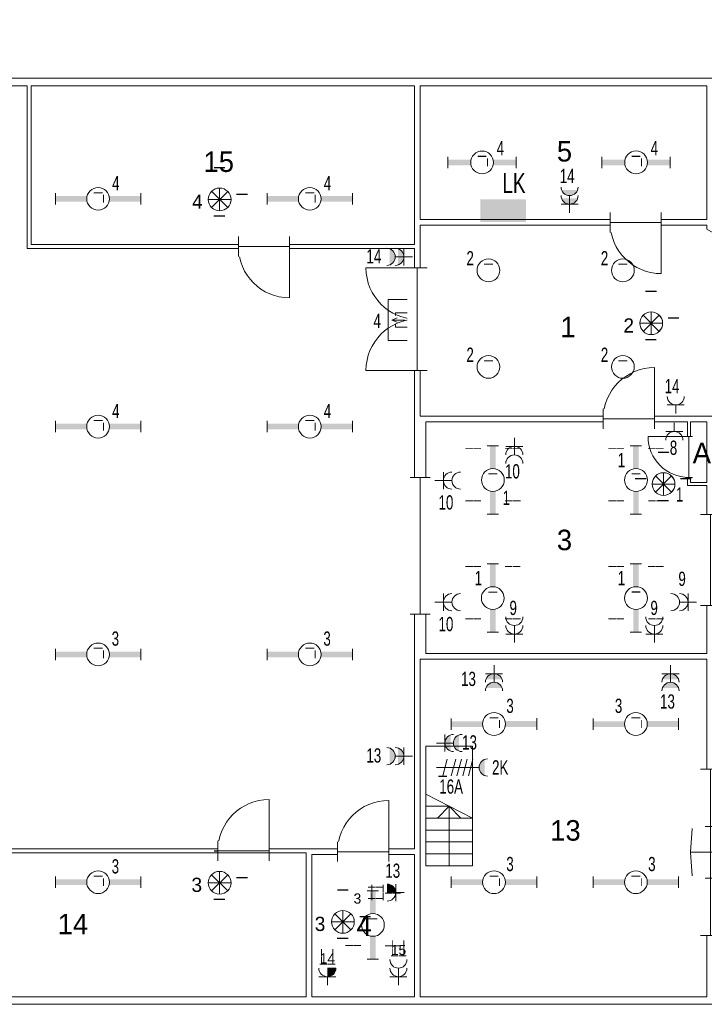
# Model space of a CAD drawing. Header units: millimetres. Extents: x 11401 to 146768, y -66248 to 31582.
# Tile 13 of 16: x 96264 to 108283, y -50335 to -33045. Entities that reach past the tile are written whole.
import ezdxf
from ezdxf.enums import TextEntityAlignment as Align

# ---------------------------------------------------------------- set-up
doc = ezdxf.new("R2010")
doc.units = ezdxf.units.MM
doc.layers.get('0').update_dxf_attribs({"color": 1})
for name, color, linetype, lineweight in [('lichtarm', 1, 'Continuous', 0), ('lichtnood', 1, 'Continuous', 0), ('schakelmat', 1, 'Continuous', 0), ('verdeelinr', 1, 'Continuous', 0), ('xref', 1, 'Continuous', 0)]:
    doc.layers.add(name, color=color, linetype=linetype, lineweight=lineweight)
doc.styles.add('Style-WORKING', font='WORKING.shx')

# ---------------------------------------------------------------- blocks, each defined once
blk = doc.blocks.new('EC0_1')
at = {"layer": 'lichtarm', "color": 2, "linetype": 'Continuous', "lineweight": 0}
blk.add_circle((0, 0), 2, dxfattribs=at)
at = {"layer": 'lichtarm', "color": 253, "linetype": 'Continuous', "lineweight": 0, "style": 'Style-WORKING'}
blk.add_attdef('EC0_1_524', text='', height=1.99, dxfattribs=at).set_placement((0, 0), align=Align.MIDDLE_CENTER)
blk = doc.blocks.new('EI4_1')
at = {"layer": 'schakelmat', "color": 2, "linetype": 'Continuous', "lineweight": 0}
for p, q in [((1.5, 0), (0, 0)), ((1.5, 1.5), (1.5, -1.5))]:
    blk.add_line(p, q, dxfattribs=at)
blk.add_arc((3, 0), 1.5, 90, 270, dxfattribs=at)
blk = doc.blocks.new('EI9')
at = {"layer": 'schakelmat', "linetype": 'Continuous', "lineweight": 0}
for points in [[(2.5, 1.41), (2.5, -1.41, -0.70922)], [(4, 1.41), (4, -1.41, -0.70922)]]:
    blk.add_hatch(color=2, dxfattribs=at).paths.add_polyline_path(points)
at = {"layer": 'schakelmat', "color": 2, "linetype": 'Continuous', "lineweight": 0}
for p, q in [((3, 0), (0, 0)), ((1.5, 1.5), (1.5, -1.5))]:
    blk.add_line(p, q, dxfattribs=at)
for centre in [(3, 0), (4.5, 0)]:
    blk.add_arc(centre, 1.5, 90, 270, dxfattribs=at)
blk = doc.blocks.new('EI5_1')
at = {"layer": 'schakelmat', "color": 2, "linetype": 'Continuous', "lineweight": 0}
for p, q in [((3, 0), (0, 0)), ((1.5, 1.5), (1.5, -1.5))]:
    blk.add_line(p, q, dxfattribs=at)
for centre in [(3, 0), (4.5, 0)]:
    blk.add_arc(centre, 1.5, 90, 270, dxfattribs=at)
blk = doc.blocks.new('EA2')
at = {"layer": 'lichtarm', "linetype": 'Continuous', "lineweight": 0}
for points in [[(-7.5, -0.5), (-7.5, 0.5), (-1.94, 0.5), (-1.94, 0.5, 0.127885), (-1.94, -0.5), (-1.94, -0.5)], [(7.5, 0.5), (7.5, -0.49), (1.94, -0.49), (1.94, -0.49, 0.126565), (1.94, 0.5), (1.94, 0.5)]]:
    blk.add_hatch(color=2, dxfattribs=at).paths.add_polyline_path(points)
at = {"layer": 'lichtarm', "color": 2, "linetype": 'Continuous', "lineweight": 0, "flags": 128}
for points in [[(-7.5, 1), (-7.5, -1)], [(7.5, 1), (7.5, -0.99)]]:
    blk.add_lwpolyline(points, close=True, dxfattribs=at)
at = {"layer": 'lichtarm', "color": 2, "linetype": 'Continuous', "lineweight": 0}
blk.add_circle((0, 0), 2, dxfattribs=at)
blk.add_circle((0, 0), 2, dxfattribs=at)
at = {"layer": 'lichtarm', "color": 254, "linetype": 'Continuous', "lineweight": 0, "style": 'Style-WORKING'}
blk.add_attdef('EA2_683', text='', height=1.8, rotation=270, dxfattribs=at).set_placement((0, 0), align=Align.MIDDLE_CENTER)
blk.add_attdef('EA2_666', text='', height=1.99, dxfattribs=at).set_placement((0, 0), align=Align.MIDDLE_CENTER)
blk = doc.blocks.new('EE7')
at = {"layer": 'lichtnood', "color": 2, "linetype": 'Continuous', "lineweight": 0}
for p, q in [((0, 3.52), (-0.4, 2.58)), ((0, 1.21), (0, 3.52)), ((0, 3.52), (0.4, 2.58))]:
    blk.add_line(p, q, dxfattribs=at)
at = {"layer": 'lichtnood', "color": 2, "linetype": 'Continuous', "lineweight": 0, "flags": 128}
blk.add_lwpolyline([(-3.58, 4.14), (3.58, 4.14), (3.58, 0), (-3.58, 0)], close=True, dxfattribs=at)
blk.add_lwpolyline([(-0.78, 2.83), (-1.25, 2.83), (-1.25, 0.33), (1.25, 0.33), (1.25, 2.83), (0.77, 2.83)], dxfattribs=at)
blk = doc.blocks.new('EK5')
at = {"layer": 'schakelmat', "linetype": 'Continuous', "lineweight": 0}
h = blk.add_hatch(color=7, dxfattribs=at)
edge = h.paths.add_edge_path()
edge.add_arc((3.52, 1.93), 0.5, 360, 720)
blk.add_hatch(color=2, dxfattribs=at).paths.add_polyline_path([(8.5, 1.41), (8.5, -1.41, -0.70922)])
at = {"layer": 'schakelmat', "color": 2, "linetype": 'Continuous', "lineweight": 0}
blk.add_line((7.5, 0), (0, 0), dxfattribs=at)
at = {"layer": 'schakelmat', "color": 7, "linetype": 'Continuous', "lineweight": 0}
for p, q in [((1.89, 1.45), (1.12, -1.45)), ((3.39, 1.45), (2.62, -1.45)), ((4.39, 1.45), (3.62, -1.45)), ((5.39, 1.45), (4.62, -1.45)), ((6.39, 1.45), (5.62, -1.45))]:
    blk.add_line(p, q, dxfattribs=at)
at = {"layer": 'schakelmat', "color": 2, "linetype": 'Continuous', "lineweight": 0}
blk.add_arc((9, 0), 1.5, 90, 270, dxfattribs=at)
at = {"layer": 'schakelmat', "color": 7, "linetype": 'Continuous', "lineweight": 0}
blk.add_solid([(0.37, -1.65), (1.87, -1.65), (0.37, -1.45), (1.87, -1.45)], dxfattribs=at)
blk = doc.blocks.new('EE0')
at = {"layer": 'lichtnood', "color": 2, "linetype": 'Continuous', "lineweight": 0}
for p, q in [((0, -2), (0, 2)), ((-1.42, -1.42), (1.42, 1.42)), ((1.43, -1.43), (-1.42, 1.42)), ((-1.99, 0), (2.01, 0))]:
    blk.add_line(p, q, dxfattribs=at)
blk.add_circle((0, 0), 2, dxfattribs=at)
blk.add_arc((0.03, 0), 2.03, 135.5648, 224.4352, dxfattribs=at)
at = {"layer": 'lichtnood', "color": 7, "linetype": 'Continuous', "lineweight": 0, "style": 'Style-WORKING'}
for tag, p in [('EE0_1177', (-0.96, 4.23)), ('EE0_1176', (-4.93, 0.42)), ('EE0_1175', (3.01, 0.38)), ('EE0_1178', (-0.98, -4.24))]:
    blk.add_attdef(tag, text='', height=2.5, dxfattribs=at).set_placement(p, align=Align.MIDDLE_LEFT)
blk = doc.blocks.new('EAA0')
at = {"layer": 'verdeelinr', "color": 2, "linetype": 'Continuous', "lineweight": 0}
blk.add_solid([(4, 0), (-4, 0), (4, 4), (-4, 4)], dxfattribs=at)
blk = doc.blocks.new('EA1')
at = {"layer": 'lichtarm', "linetype": 'Continuous', "lineweight": 0}
for points in [[(-6, -0.5), (-6, 0.5), (-1.94, 0.5), (-1.94, 0.5, 0.127885), (-1.94, -0.5), (-1.94, -0.5)], [(6, 0.5), (6, -0.49), (1.94, -0.49), (1.94, -0.49, 0.126565), (1.94, 0.5), (1.94, 0.5)]]:
    blk.add_hatch(color=2, dxfattribs=at).paths.add_polyline_path(points)
at = {"layer": 'lichtarm', "color": 2, "linetype": 'Continuous', "lineweight": 0, "flags": 128}
for points in [[(-6, 1), (-6, -1)], [(6, 1), (6, -0.99)]]:
    blk.add_lwpolyline(points, close=True, dxfattribs=at)
at = {"layer": 'lichtarm', "color": 2, "linetype": 'Continuous', "lineweight": 0}
blk.add_circle((0, 0), 2, dxfattribs=at)
at = {"layer": 'lichtarm', "color": 254, "linetype": 'Continuous', "lineweight": 0, "style": 'Style-WORKING'}
blk.add_attdef('EA1_1215', text='', height=1.8, rotation=270, dxfattribs=at).set_placement((0, 0), align=Align.MIDDLE_CENTER)
blk.add_attdef('EA1_1198', text='', height=1.99, dxfattribs=at).set_placement((0, 0), align=Align.MIDDLE_CENTER)
blk = doc.blocks.new('A36B')
at = {"layer": 'lichtarm', "linetype": 'Continuous', "lineweight": 0}
for points in [[(-0.5, 1.94), (-0.5, 6), (0.49, 6), (0.49, 1.94), (0.49, 1.94, 0.126565), (-0.5, 1.94)], [(-0.5, -6), (-0.5, -1.94), (-0.5, -1.94, 0.127885), (0.5, -1.94), (0.5, -1.94), (0.5, -6)]]:
    blk.add_hatch(color=2, dxfattribs=at).paths.add_polyline_path(points)
at = {"layer": 'lichtarm', "color": 2, "linetype": 'Continuous', "lineweight": 0}
for p, q in [((-0.99, 6), (0.99, 6)), ((-1, -6), (1, -6))]:
    blk.add_line(p, q, dxfattribs=at)
blk.add_circle((0, 0), 2, dxfattribs=at)
at = {"layer": 'lichtarm', "color": 253, "linetype": 'Continuous', "lineweight": 0, "style": 'Style-WORKING'}
blk.add_attdef('A36B_2794', text='', height=1.8, dxfattribs=at).set_placement((-2, 5.52), align=Align.TOP_RIGHT)
blk.add_attdef('A36B_2793', text='', height=1.8, dxfattribs=at).set_placement((2.01, 5.5), align=Align.TOP_LEFT)
blk.add_attdef('A36B_2790', text='', height=1.99, dxfattribs=at).set_placement((0, 0), align=Align.MIDDLE_CENTER)
blk.add_attdef('A36B_2792', text='', height=1.8, dxfattribs=at).set_placement((-2, -5.5), align=Align.RIGHT)
blk.add_attdef('A36B_2791', (2, -5.5), '', height=1.8, dxfattribs=at)
blk = doc.blocks.new('EI5_2')
at = {"layer": 'schakelmat', "color": 2, "linetype": 'Continuous', "lineweight": 0}
for p, q in [((3, 0), (0, 0)), ((1.5, 1.5), (1.5, -1.5))]:
    blk.add_line(p, q, dxfattribs=at)
for centre in [(3, 0), (4.5, 0)]:
    blk.add_arc(centre, 1.5, 90, 270, dxfattribs=at)
at = {"layer": 'schakelmat', "color": 254, "linetype": 'Continuous', "lineweight": 0, "style": 'Style-WORKING'}
for tag, rotation, p in [('EI5_2_2891', 270, (5.22, -1.52)), ('EI5_2_2892', 180, (5, 0.95)), ('EI5_2_2893', 90, (7.07, 1.44))]:
    blk.add_attdef(tag, text='', height=1.8, rotation=rotation, dxfattribs=at).set_placement(p, align=Align.RIGHT)
blk.add_attdef('EI5_2_2890', text='', height=1.8, dxfattribs=at).set_placement((7.99, -0.89), align=Align.RIGHT)
blk = doc.blocks.new('EI4_2')
at = {"layer": 'schakelmat', "color": 2, "linetype": 'Continuous', "lineweight": 0}
for p, q in [((1.5, 0), (0, 0)), ((1.5, 1.5), (1.5, -1.5))]:
    blk.add_line(p, q, dxfattribs=at)
blk.add_arc((3, 0), 1.5, 90, 270, dxfattribs=at)
at = {"layer": 'schakelmat', "color": 254, "linetype": 'Continuous', "lineweight": 0, "style": 'Style-WORKING'}
for tag, rotation, p in [('EI4_2_2908', 270, (3.78, -1.52)), ('EI4_2_2909', 180, (3.5, 0.95)), ('EI4_2_2910', 90, (5.61, 1.44))]:
    blk.add_attdef(tag, text='', height=1.8, rotation=rotation, dxfattribs=at).set_placement(p, align=Align.RIGHT)
blk.add_attdef('EI4_2_2907', text='', height=1.8, dxfattribs=at).set_placement((6.49, -0.89), align=Align.RIGHT)
blk = doc.blocks.new('DVDVB_32_-S-_DraairichtingEnkel')
at = {"color": 0, "linetype": 'ByBlock', "lineweight": -2}
blk.add_line((0, 0), (0, 1), dxfattribs=at)
blk.add_arc((0, 0), 1, 0, 90, dxfattribs=at)
blk = doc.blocks.new('DVDVB_32_-S-_DubbelDeur')
at = {"linetype": 'Continuous', "lineweight": 13}
blk.add_wipeout([(0, -0.5), (1, -0.5), (1, 0.5), (0, 0.5)], dxfattribs=at)
at = {"color": 0, "linetype": 'ByBlock', "lineweight": -2}
for p, q in [((0, -0.5), (0, 0.5)), ((1, -0.5), (1, 0.5)), ((0, 0), (1, 0))]:
    blk.add_line(p, q, dxfattribs=at)
blk = doc.blocks.new('DVDVB_32_-S-_Deur')
at = {"linetype": 'Continuous', "lineweight": 13}
blk.add_wipeout([(0, -0.5), (1, -0.5), (1, 0.5), (0, 0.5)], dxfattribs=at)
at = {"color": 0, "linetype": 'ByBlock', "lineweight": -2}
for p, q in [((0, -0.5), (0, 0.5)), ((1, -0.5), (1, 0.5)), ((0, 0), (1, 0))]:
    blk.add_line(p, q, dxfattribs=at)
blk = doc.blocks.new('DVDVB_32_-S-_Raam')
at = {"linetype": 'Continuous', "lineweight": 13}
blk.add_wipeout([(0, 0.5), (1, 0.5), (1, -0.5), (0, -0.5)], dxfattribs=at)
at = {"color": 1, "linetype": 'ByBlock', "lineweight": -2}
for p, q in [((0, -0.5), (0, 0.5)), ((1, -0.5), (1, 0.5)), ((0, 0), (1, 0))]:
    blk.add_line(p, q, dxfattribs=at)
blk = doc.blocks.new('DVDVB_32_-S-_Hefdeur')
at = {"color": 0, "linetype": 'ByBlock', "lineweight": -2}
for p, q in [((0.5, 1), (0.358, 0.929)), ((0.5, 1), (0.642, 0.929)), ((0.5, -1), (0.358, -0.929)), ((0.5, -1), (0.642, -0.929))]:
    blk.add_line(p, q, dxfattribs=at)
at = {"linetype": 'Continuous', "lineweight": 13}
blk.add_wipeout([(0, -0.5), (1, -0.5), (1, 0.5), (0, 0.5)], dxfattribs=at)
at = {"color": 0, "linetype": 'ByBlock', "lineweight": -2}
for p, q in [((0.5, 0), (0.5, 1)), ((0, -0.5), (0, 0.5)), ((1, -0.5), (1, 0.5)), ((0, 0), (1, 0)), ((0.5, -1), (0.5, 0))]:
    blk.add_line(p, q, dxfattribs=at)
blk = doc.blocks.new('DVDVB_32_-S-_DeurInDeur')
at = {"color": 0, "linetype": 'ByBlock', "lineweight": -2}
for p, q in [((0.5, 0), (0.5, 1)), ((0, -0.5), (0, 0.5)), ((1, -0.5), (1, 0.5)), ((0, 0), (1, 0)), ((0.5, -1), (0.5, 0))]:
    blk.add_line(p, q, dxfattribs=at)
blk = doc.blocks.new('33A03_OD266_0BPa')
at = {"color": 254}
for p, q in [((86770, -13316), (86770, -15416)), ((87590, -13316), (86770, -13316)), ((87590, -15416), (87590, -13316)), ((86770, -14156), (87590, -14576)), ((86770, -14366), (87180, -14366)), ((86975, -14576), (87180, -14366)), ((87180, -15416), (87180, -14366)), ((87385, -14576), (87180, -14366)), ((86770, -14576), (87590, -14576)), ((86770, -14786), (87590, -14786)), ((86770, -14996), (87590, -14996)), ((86770, -15206), (87590, -15206)), ((86770, -15416), (87590, -15416))]:
    blk.add_line(p, q, dxfattribs=at)
for points in [[(75780, -17716), (75780, -15116), (86570, -15116), (86570, -4576), (79770, -4576), (79770, -1716), (71895, -1716), (71895, -17716)], [(79840, -1716), (79840, -4506), (86570, -4506), (86570, -1716)], [(91705, -1716), (86670, -1716), (86670, -4066), (91705, -4066)], [(86670, -4166), (86670, -7516), (95105, -7516), (95577, -7789), (96149, -6799), (91705, -4237), (91706, -4166)], [(86770, -7616), (86770, -11686), (91706, -11686), (91705, -8736), (91365, -8736), (91365, -7616)], [(91705, -8686), (91705, -7616), (91415, -7616), (91415, -8686)], [(86670, -11786), (86670, -17716), (91705, -17716), (91706, -11786)], [(84670, -15186), (75850, -15186), (75850, -17716), (84670, -17716)], [(86570, -17716), (86570, -15216), (84770, -15216), (84770, -17716)]]:
    blk.add_lwpolyline(points, close=True, dxfattribs=at)
at = {"color": 254, "zscale": 1000}
for p, xscale, yscale, rotation in [((90905, -4116), 899.9942806, 899.9942806, 180), ((84380, -4541), 899.9984715, 899.9984715, 180), ((86620, -4916), 899.996376, -899.996376, 270), ((86620, -6716), -899.996376, -899.996376, 270), ((90785, -7566), 899.9942806, -899.9942806, 180), ((91391, -7875), 718.7500074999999, -718.7500074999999, 270), ((84020, -15151), 899.9984715, -899.9984715, 180), ((86120, -15166), 899.9942806, -899.9942806, 180)]:
    blk.add_blockref('DVDVB_32_-S-_DraairichtingEnkel', p, dxfattribs=dict(at, xscale=xscale, yscale=yscale, rotation=rotation))
at = {"color": 254}
for s, p in [('5', (89071, -3047)), ('15', (82868, -3230)), ('1', (89132, -6133)), ('A', (91456, -8345)), ('3', (89071, -9872)), ('13', (88954, -14972)), ('14', (80308, -16618)), ('4', (85554, -16647))]:
    blk.add_text(s, height=360, dxfattribs=at).set_placement(p)
at = {"color": 254, "zscale": 1000}
for name, p, xscale, yscale, rotation in [('DVDVB_32_-S-_Deur', (90905, -4116), 899.9942806, 349.9977758, 180), ('DVDVB_32_-S-_DubbelDeur', (86620, -4916), 1799.992752, 349.9977758, 270), ('DVDVB_32_-S-_Deur', (90785, -7566), 899.9942806, 349.9977758, 180), ('DVDVB_32_-S-_Deur', (91391, -7875), 718.7500074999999, 123, 270), ('DVDVB_32_-S-_Raam', (86670, -10996), 2399.994993, 349.9994056, 90), ('DVDVB_32_-S-_Raam', (91770, -9246), 1599.993557, 349.9977758, 270), ('DVDVB_32_-S-_Hefdeur', (91770, -16636), 2919.995227, 349.9994056, 90), ('DVDVB_32_-S-_Deur', (84020, -15151), 899.9984715, 349.9994056, 180)]:
    blk.add_blockref(name, p, dxfattribs=dict(at, xscale=xscale, yscale=yscale, rotation=rotation))
for p, xscale, yscale in [((83480, -4541), 899.9984715, 349.9994056), ((85220, -15166), 899.9942806, 349.9977758)]:
    blk.add_blockref('DVDVB_32_-S-_Deur', p, dxfattribs=dict(at, xscale=xscale, yscale=yscale))
at = {"color": 254}
blk.add_line((75850, -15186), (84670, -15186), dxfattribs=at)
blk.add_lwpolyline([(98749, -2295), (96199, -6712), (91835, -4196), (91835, -1586), (75365, -1586), (75365, -556), (74025, -556), (74025, -1586), (71765, -1586), (71765, -17846), (91835, -17846), (91835, -7616), (95105, -7616), (95538, -7866), (95513, -7909), (107313, -14722), (110553, -9110), (110328, -8980), (109937, -9656), (108357, -8744), (108748, -8068)], close=True, dxfattribs=at)
at = {"color": 254, "xscale": 906.2499041, "yscale": 185, "zscale": 1000, "rotation": 270}
blk.add_blockref('DVDVB_32_-S-_DeurInDeur', (91770, -14723), dxfattribs=at)

msp = doc.modelspace()

# ---------------------------------------------------------------- hatches: boundary and pattern name
at = {"layer": 'schakelmat', "linetype": 'Continuous', "lineweight": 0}
for points in [[(102715, -48224, -0.410288), (102864, -48373, -0.416181), (102863, -48374), (102715, -48374, -0.414214), (102714, -48373), (102714, -48225, -0.416181)], [(101815, -49701, -0.410288), (101666, -49850, -0.416181), (101665, -49849), (101665, -49701, -0.414214), (101666, -49700), (101814, -49700, -0.416181)]]:
    msp.add_hatch(color=2, dxfattribs=at).paths.add_polyline_path(points)

# ---------------------------------------------------------------- linework, layer by layer
at = {"layer": 'schakelmat', "color": 2, "linetype": 'Continuous', "lineweight": 0}
msp.add_line((101815, -49700), (101665, -49700), dxfattribs=at)

# ---------------------------------------------------------------- block references
at = {"layer": 'lichtarm', "color": 2, "linetype": 'Continuous', "lineweight": 0}
ref = msp.add_blockref('EA1', (104382, -35552), dxfattribs=dict(at, xscale=100, yscale=100, zscale=100, rotation=179.9999999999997))
ref.add_attrib('EA1_989', '_', dxfattribs={"color": 254, "linetype": 'Continuous', "lineweight": 0, "height": 199, "rotation": 360, "style": 'Style-WORKING'}).set_placement((104382, -35297), align=Align.MIDDLE_CENTER)
ref.add_attrib('EA1_1006', '_', dxfattribs={"color": 254, "linetype": 'Continuous', "lineweight": 0, "height": 180, "rotation": 270, "style": 'Style-WORKING'}).set_placement((104612, -35552), align=Align.MIDDLE_CENTER)
ref = msp.add_blockref('EA1', (107085, -35551), dxfattribs=dict(at, xscale=100, yscale=100, zscale=100, rotation=179.9999999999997))
ref.add_attrib('EA1_989', '_', dxfattribs={"color": 254, "linetype": 'Continuous', "lineweight": 0, "height": 199, "rotation": 360, "style": 'Style-WORKING'}).set_placement((107085, -35297), align=Align.MIDDLE_CENTER)
ref.add_attrib('EA1_1006', '_', dxfattribs={"color": 254, "linetype": 'Continuous', "lineweight": 0, "height": 180, "rotation": 270, "style": 'Style-WORKING'}).set_placement((107315, -35551), align=Align.MIDDLE_CENTER)
ref = msp.add_blockref('EA2', (97641, -36191), dxfattribs=dict(at, xscale=100, yscale=100, zscale=100, rotation=179.9999999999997))
ref.add_attrib('EA2_471', '_', dxfattribs={"color": 254, "linetype": 'Continuous', "lineweight": 0, "height": 199, "rotation": 360, "style": 'Style-WORKING'}).set_placement((97641, -35936), align=Align.MIDDLE_CENTER)
ref.add_attrib('EA2_488', '_', dxfattribs={"color": 254, "linetype": 'Continuous', "lineweight": 0, "height": 180, "rotation": 270, "style": 'Style-WORKING'}).set_placement((97871, -36191), align=Align.MIDDLE_CENTER)
ref = msp.add_blockref('EA2', (101357, -36191), dxfattribs=dict(at, xscale=100, yscale=100, zscale=100, rotation=179.9999999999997))
ref.add_attrib('EA2_471', '_', dxfattribs={"color": 254, "linetype": 'Continuous', "lineweight": 0, "height": 199, "rotation": 360, "style": 'Style-WORKING'}).set_placement((101357, -35936), align=Align.MIDDLE_CENTER)
ref.add_attrib('EA2_488', '_', dxfattribs={"color": 254, "linetype": 'Continuous', "lineweight": 0, "height": 180, "rotation": 270, "style": 'Style-WORKING'}).set_placement((101587, -36191), align=Align.MIDDLE_CENTER)
ref = msp.add_blockref('EC0_1', (104494, -37447), dxfattribs=dict(at, xscale=100, yscale=100, zscale=100, rotation=179.9999999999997))
ref.add_attrib('EC0_1_381', '_', dxfattribs={"color": 253, "linetype": 'Continuous', "lineweight": 0, "height": 199, "rotation": 360, "style": 'Style-WORKING'}).set_placement((104494, -37192), align=Align.MIDDLE_CENTER)
ref = msp.add_blockref('EC0_1', (106853, -37447), dxfattribs=dict(at, xscale=100, yscale=100, zscale=100, rotation=179.9999999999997))
ref.add_attrib('EC0_1_381', '_', dxfattribs={"color": 253, "linetype": 'Continuous', "lineweight": 0, "height": 199, "rotation": 360, "style": 'Style-WORKING'}).set_placement((106853, -37192), align=Align.MIDDLE_CENTER)
ref = msp.add_blockref('EC0_1', (104494, -39142), dxfattribs=dict(at, xscale=100, yscale=100, zscale=100, rotation=179.9999999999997))
ref.add_attrib('EC0_1_381', '_', dxfattribs={"color": 253, "linetype": 'Continuous', "lineweight": 0, "height": 199, "rotation": 360, "style": 'Style-WORKING'}).set_placement((104494, -38887), align=Align.MIDDLE_CENTER)
ref = msp.add_blockref('EC0_1', (106853, -39142), dxfattribs=dict(at, xscale=100, yscale=100, zscale=100, rotation=179.9999999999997))
ref.add_attrib('EC0_1_381', '_', dxfattribs={"color": 253, "linetype": 'Continuous', "lineweight": 0, "height": 199, "rotation": 360, "style": 'Style-WORKING'}).set_placement((106853, -38887), align=Align.MIDDLE_CENTER)
ref = msp.add_blockref('EA2', (97641, -40191), dxfattribs=dict(at, xscale=100, yscale=100, zscale=100, rotation=179.9999999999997))
ref.add_attrib('EA2_471', '_', dxfattribs={"color": 254, "linetype": 'Continuous', "lineweight": 0, "height": 199, "rotation": 360, "style": 'Style-WORKING'}).set_placement((97641, -39936), align=Align.MIDDLE_CENTER)
ref.add_attrib('EA2_488', '_', dxfattribs={"color": 254, "linetype": 'Continuous', "lineweight": 0, "height": 180, "rotation": 270, "style": 'Style-WORKING'}).set_placement((97871, -40191), align=Align.MIDDLE_CENTER)
ref = msp.add_blockref('EA2', (101357, -40191), dxfattribs=dict(at, xscale=100, yscale=100, zscale=100, rotation=179.9999999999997))
ref.add_attrib('EA2_471', '_', dxfattribs={"color": 254, "linetype": 'Continuous', "lineweight": 0, "height": 199, "rotation": 360, "style": 'Style-WORKING'}).set_placement((101357, -39936), align=Align.MIDDLE_CENTER)
ref.add_attrib('EA2_488', '_', dxfattribs={"color": 254, "linetype": 'Continuous', "lineweight": 0, "height": 180, "rotation": 270, "style": 'Style-WORKING'}).set_placement((101587, -40191), align=Align.MIDDLE_CENTER)
ref = msp.add_blockref('A36B', (104571, -41129), dxfattribs=dict(at, xscale=100, yscale=100, zscale=100, rotation=179.9999999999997))
ref.add_attrib('A36B_1357', '_', dxfattribs={"color": 253, "linetype": 'Continuous', "lineweight": 0, "height": 199, "rotation": 360, "style": 'Style-WORKING'}).set_placement((104571, -40874), align=Align.MIDDLE_CENTER)
ref.add_attrib('A36B_1358', '__', (104092, -40529), dxfattribs={"color": 253, "linetype": 'Continuous', "lineweight": 0, "height": 180, "rotation": 360, "style": 'Style-WORKING'})
ref.add_attrib('A36B_1359', '__', dxfattribs={"color": 253, "linetype": 'Continuous', "lineweight": 0, "height": 180, "rotation": 360, "style": 'Style-WORKING'}).set_placement((105054, -40529), align=Align.RIGHT)
ref.add_attrib('A36B_1360', '__', dxfattribs={"color": 253, "linetype": 'Continuous', "lineweight": 0, "height": 180, "rotation": 360, "style": 'Style-WORKING'}).set_placement((104091, -41269), align=Align.TOP_LEFT)
ref.add_attrib('A36B_1361', '__', dxfattribs={"color": 253, "linetype": 'Continuous', "lineweight": 0, "height": 180, "rotation": 360, "style": 'Style-WORKING'}).set_placement((105057, -41271), align=Align.TOP_RIGHT)
ref = msp.add_blockref('A36B', (107083, -41129), dxfattribs=dict(at, xscale=100, yscale=100, zscale=100, rotation=179.9999999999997))
ref.add_attrib('A36B_1357', '_', dxfattribs={"color": 253, "linetype": 'Continuous', "lineweight": 0, "height": 199, "rotation": 360, "style": 'Style-WORKING'}).set_placement((107083, -40874), align=Align.MIDDLE_CENTER)
ref.add_attrib('A36B_1358', '__', (106604, -40529), dxfattribs={"color": 253, "linetype": 'Continuous', "lineweight": 0, "height": 180, "rotation": 360, "style": 'Style-WORKING'})
ref.add_attrib('A36B_1359', '__', dxfattribs={"color": 253, "linetype": 'Continuous', "lineweight": 0, "height": 180, "rotation": 360, "style": 'Style-WORKING'}).set_placement((107566, -40529), align=Align.RIGHT)
ref.add_attrib('A36B_1360', '__', dxfattribs={"color": 253, "linetype": 'Continuous', "lineweight": 0, "height": 180, "rotation": 360, "style": 'Style-WORKING'}).set_placement((106603, -41269), align=Align.TOP_LEFT)
ref.add_attrib('A36B_1361', '__', dxfattribs={"color": 253, "linetype": 'Continuous', "lineweight": 0, "height": 180, "rotation": 360, "style": 'Style-WORKING'}).set_placement((107569, -41271), align=Align.TOP_RIGHT)
ref = msp.add_blockref('A36B', (104570, -43202), dxfattribs=dict(at, xscale=100, yscale=100, zscale=100, rotation=179.9999999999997))
ref.add_attrib('A36B_1357', '_', dxfattribs={"color": 253, "linetype": 'Continuous', "lineweight": 0, "height": 199, "rotation": 360, "style": 'Style-WORKING'}).set_placement((104570, -42948), align=Align.MIDDLE_CENTER)
ref.add_attrib('A36B_1358', '__', (104092, -42602), dxfattribs={"color": 253, "linetype": 'Continuous', "lineweight": 0, "height": 180, "rotation": 360, "style": 'Style-WORKING'})
ref.add_attrib('A36B_1359', '__', dxfattribs={"color": 253, "linetype": 'Continuous', "lineweight": 0, "height": 180, "rotation": 360, "style": 'Style-WORKING'}).set_placement((105053, -42602), align=Align.RIGHT)
ref.add_attrib('A36B_1360', '__', dxfattribs={"color": 253, "linetype": 'Continuous', "lineweight": 0, "height": 180, "rotation": 360, "style": 'Style-WORKING'}).set_placement((104091, -43342), align=Align.TOP_LEFT)
ref.add_attrib('A36B_1361', '__', dxfattribs={"color": 253, "linetype": 'Continuous', "lineweight": 0, "height": 180, "rotation": 360, "style": 'Style-WORKING'}).set_placement((105057, -43344), align=Align.TOP_RIGHT)
ref = msp.add_blockref('A36B', (107083, -43202), dxfattribs=dict(at, xscale=100, yscale=100, zscale=100, rotation=179.9999999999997))
ref.add_attrib('A36B_1357', '_', dxfattribs={"color": 253, "linetype": 'Continuous', "lineweight": 0, "height": 199, "rotation": 360, "style": 'Style-WORKING'}).set_placement((107083, -42947), align=Align.MIDDLE_CENTER)
ref.add_attrib('A36B_1358', '__', (106604, -42602), dxfattribs={"color": 253, "linetype": 'Continuous', "lineweight": 0, "height": 180, "rotation": 360, "style": 'Style-WORKING'})
ref.add_attrib('A36B_1359', '__', dxfattribs={"color": 253, "linetype": 'Continuous', "lineweight": 0, "height": 180, "rotation": 360, "style": 'Style-WORKING'}).set_placement((107566, -42602), align=Align.RIGHT)
ref.add_attrib('A36B_1360', '__', dxfattribs={"color": 253, "linetype": 'Continuous', "lineweight": 0, "height": 180, "rotation": 360, "style": 'Style-WORKING'}).set_placement((106603, -43342), align=Align.TOP_LEFT)
ref.add_attrib('A36B_1361', '__', dxfattribs={"color": 253, "linetype": 'Continuous', "lineweight": 0, "height": 180, "rotation": 360, "style": 'Style-WORKING'}).set_placement((107569, -43344), align=Align.TOP_RIGHT)
ref = msp.add_blockref('EA2', (97641, -44191), dxfattribs=dict(at, xscale=100, yscale=100, zscale=100, rotation=179.9999999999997))
ref.add_attrib('EA2_471', '_', dxfattribs={"color": 254, "linetype": 'Continuous', "lineweight": 0, "height": 199, "rotation": 360, "style": 'Style-WORKING'}).set_placement((97641, -43936), align=Align.MIDDLE_CENTER)
ref.add_attrib('EA2_488', '_', dxfattribs={"color": 254, "linetype": 'Continuous', "lineweight": 0, "height": 180, "rotation": 270, "style": 'Style-WORKING'}).set_placement((97871, -44191), align=Align.MIDDLE_CENTER)
ref = msp.add_blockref('EA2', (101357, -44191), dxfattribs=dict(at, xscale=100, yscale=100, zscale=100, rotation=179.9999999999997))
ref.add_attrib('EA2_471', '_', dxfattribs={"color": 254, "linetype": 'Continuous', "lineweight": 0, "height": 199, "rotation": 360, "style": 'Style-WORKING'}).set_placement((101357, -43936), align=Align.MIDDLE_CENTER)
ref.add_attrib('EA2_488', '_', dxfattribs={"color": 254, "linetype": 'Continuous', "lineweight": 0, "height": 180, "rotation": 270, "style": 'Style-WORKING'}).set_placement((101587, -44191), align=Align.MIDDLE_CENTER)
ref = msp.add_blockref('EA2', (104591, -45413), dxfattribs=dict(at, xscale=100, yscale=100, zscale=100, rotation=179.9999999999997))
ref.add_attrib('EA2_471', '_', dxfattribs={"color": 254, "linetype": 'Continuous', "lineweight": 0, "height": 199, "rotation": 360, "style": 'Style-WORKING'}).set_placement((104591, -45158), align=Align.MIDDLE_CENTER)
ref.add_attrib('EA2_488', '_', dxfattribs={"color": 254, "linetype": 'Continuous', "lineweight": 0, "height": 180, "rotation": 270, "style": 'Style-WORKING'}).set_placement((104821, -45413), align=Align.MIDDLE_CENTER)
ref = msp.add_blockref('EA2', (107081, -45413), dxfattribs=dict(at, xscale=100, yscale=100, zscale=100, rotation=179.9999999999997))
ref.add_attrib('EA2_471', '_', dxfattribs={"color": 254, "linetype": 'Continuous', "lineweight": 0, "height": 199, "rotation": 360, "style": 'Style-WORKING'}).set_placement((107081, -45158), align=Align.MIDDLE_CENTER)
ref.add_attrib('EA2_488', '_', dxfattribs={"color": 254, "linetype": 'Continuous', "lineweight": 0, "height": 180, "rotation": 270, "style": 'Style-WORKING'}).set_placement((107311, -45413), align=Align.MIDDLE_CENTER)
ref = msp.add_blockref('EA2', (97641, -48191), dxfattribs=dict(at, xscale=100, yscale=100, zscale=100, rotation=179.9999999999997))
ref.add_attrib('EA2_471', '_', dxfattribs={"color": 254, "linetype": 'Continuous', "lineweight": 0, "height": 199, "rotation": 360, "style": 'Style-WORKING'}).set_placement((97641, -47936), align=Align.MIDDLE_CENTER)
ref.add_attrib('EA2_488', '_', dxfattribs={"color": 254, "linetype": 'Continuous', "lineweight": 0, "height": 180, "rotation": 270, "style": 'Style-WORKING'}).set_placement((97871, -48191), align=Align.MIDDLE_CENTER)
ref = msp.add_blockref('EA2', (104591, -48191), dxfattribs=dict(at, xscale=100, yscale=100, zscale=100, rotation=179.9999999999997))
ref.add_attrib('EA2_471', '_', dxfattribs={"color": 254, "linetype": 'Continuous', "lineweight": 0, "height": 199, "rotation": 360, "style": 'Style-WORKING'}).set_placement((104591, -47936), align=Align.MIDDLE_CENTER)
ref.add_attrib('EA2_488', '_', dxfattribs={"color": 254, "linetype": 'Continuous', "lineweight": 0, "height": 180, "rotation": 270, "style": 'Style-WORKING'}).set_placement((104821, -48191), align=Align.MIDDLE_CENTER)
ref = msp.add_blockref('EA2', (107081, -48191), dxfattribs=dict(at, xscale=100, yscale=100, zscale=100, rotation=179.9999999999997))
ref.add_attrib('EA2_471', '_', dxfattribs={"color": 254, "linetype": 'Continuous', "lineweight": 0, "height": 199, "rotation": 360, "style": 'Style-WORKING'}).set_placement((107081, -47936), align=Align.MIDDLE_CENTER)
ref.add_attrib('EA2_488', '_', dxfattribs={"color": 254, "linetype": 'Continuous', "lineweight": 0, "height": 180, "rotation": 270, "style": 'Style-WORKING'}).set_placement((107311, -48191), align=Align.MIDDLE_CENTER)
ref = msp.add_blockref('A36B', (102465, -48941), dxfattribs=dict(at, xscale=100, yscale=100, zscale=100, rotation=179.9999999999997))
ref.add_attrib('A36B_1357', '_', dxfattribs={"color": 253, "linetype": 'Continuous', "lineweight": 0, "height": 199, "rotation": 360, "style": 'Style-WORKING'}).set_placement((102464, -48686), align=Align.MIDDLE_CENTER)
ref.add_attrib('A36B_1358', '3 ', (102126, -48568), dxfattribs={"color": 253, "linetype": 'Continuous', "lineweight": 0, "height": 180, "rotation": 360, "style": 'Style-WORKING'})
ref.add_attrib('A36B_1359', '__', dxfattribs={"color": 253, "linetype": 'Continuous', "lineweight": 0, "height": 180, "rotation": 360, "style": 'Style-WORKING'}).set_placement((102947, -48341), align=Align.RIGHT)
ref.add_attrib('A36B_1360', '__', dxfattribs={"color": 253, "linetype": 'Continuous', "lineweight": 0, "height": 180, "rotation": 360, "style": 'Style-WORKING'}).set_placement((101985, -49081), align=Align.TOP_LEFT)
ref.add_attrib('A36B_1361', '__', dxfattribs={"color": 253, "linetype": 'Continuous', "lineweight": 0, "height": 180, "rotation": 360, "style": 'Style-WORKING'}).set_placement((102951, -49083), align=Align.TOP_RIGHT)
at = {"layer": 'lichtnood', "color": 2, "linetype": 'Continuous', "lineweight": 0}
ref = msp.add_blockref('EE0', (99774, -36202), dxfattribs=dict(at, xscale=100, yscale=100, zscale=100, rotation=179.9999999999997))
ref.add_attrib('EE0_968', '4', dxfattribs={"color": 7, "linetype": 'Continuous', "lineweight": 0, "height": 250, "rotation": 360, "style": 'Style-WORKING'}).set_placement((99291, -36240), align=Align.MIDDLE_LEFT)
ref.add_attrib('EE0_969', '_', dxfattribs={"color": 7, "linetype": 'Continuous', "lineweight": 0, "height": 250, "rotation": 360, "style": 'Style-WORKING'}).set_placement((100074, -35925), align=Align.MIDDLE_LEFT)
ref.add_attrib('EE0_970', '_', dxfattribs={"color": 7, "linetype": 'Continuous', "lineweight": 0, "height": 250, "rotation": 360, "style": 'Style-WORKING'}).set_placement((99677, -36306), align=Align.MIDDLE_LEFT)
ref.add_attrib('EE0_971', '_', dxfattribs={"color": 7, "linetype": 'Continuous', "lineweight": 0, "height": 250, "rotation": 360, "style": 'Style-WORKING'}).set_placement((99679, -35459), align=Align.MIDDLE_LEFT)
ref = msp.add_blockref('EE0', (107350, -38376), dxfattribs=dict(at, xscale=100, yscale=100, zscale=100, rotation=179.9999999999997))
ref.add_attrib('EE0_968', '2', dxfattribs={"color": 7, "linetype": 'Continuous', "lineweight": 0, "height": 250, "rotation": 360, "style": 'Style-WORKING'}).set_placement((106863, -38415), align=Align.MIDDLE_LEFT)
ref.add_attrib('EE0_969', '_', dxfattribs={"color": 7, "linetype": 'Continuous', "lineweight": 0, "height": 250, "rotation": 360, "style": 'Style-WORKING'}).set_placement((107650, -38098), align=Align.MIDDLE_LEFT)
ref.add_attrib('EE0_970', '_', dxfattribs={"color": 7, "linetype": 'Continuous', "lineweight": 0, "height": 250, "rotation": 360, "style": 'Style-WORKING'}).set_placement((107253, -38479), align=Align.MIDDLE_LEFT)
ref.add_attrib('EE0_971', '_', dxfattribs={"color": 7, "linetype": 'Continuous', "lineweight": 0, "height": 250, "rotation": 360, "style": 'Style-WORKING'}).set_placement((107255, -37632), align=Align.MIDDLE_LEFT)
at = {"layer": 'lichtnood', "color": 2, "linetype": 'Continuous', "lineweight": 0, "xscale": 100, "yscale": 100, "zscale": 100, "rotation": 89.99999999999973}
msp.add_blockref('EE7', (103147, -38319), dxfattribs=at)
at = {"layer": 'lichtnood', "color": 2, "linetype": 'Continuous', "lineweight": 0}
ref = msp.add_blockref('EE0', (107567, -41200), dxfattribs=dict(at, xscale=100, yscale=100, zscale=100, rotation=179.9999999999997))
ref.add_attrib('EE0_968', '_', dxfattribs={"color": 7, "linetype": 'Continuous', "lineweight": 0, "height": 250, "rotation": 360, "style": 'Style-WORKING'}).set_placement((107073, -40918), align=Align.MIDDLE_LEFT)
ref.add_attrib('EE0_969', '_', dxfattribs={"color": 7, "linetype": 'Continuous', "lineweight": 0, "height": 250, "rotation": 360, "style": 'Style-WORKING'}).set_placement((107867, -40922), align=Align.MIDDLE_LEFT)
ref.add_attrib('EE0_970', '_', dxfattribs={"color": 7, "linetype": 'Continuous', "lineweight": 0, "height": 250, "rotation": 360, "style": 'Style-WORKING'}).set_placement((107470, -41303), align=Align.MIDDLE_LEFT)
ref.add_attrib('EE0_971', '_', dxfattribs={"color": 7, "linetype": 'Continuous', "lineweight": 0, "height": 250, "rotation": 360, "style": 'Style-WORKING'}).set_placement((107472, -40456), align=Align.MIDDLE_LEFT)
ref = msp.add_blockref('EE0', (99774, -48202), dxfattribs=dict(at, xscale=100, yscale=100, zscale=100, rotation=179.9999999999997))
ref.add_attrib('EE0_968', '3', dxfattribs={"color": 7, "linetype": 'Continuous', "lineweight": 0, "height": 250, "rotation": 360, "style": 'Style-WORKING'}).set_placement((99280, -48237), align=Align.MIDDLE_LEFT)
ref.add_attrib('EE0_969', '_', dxfattribs={"color": 7, "linetype": 'Continuous', "lineweight": 0, "height": 250, "rotation": 360, "style": 'Style-WORKING'}).set_placement((100074, -47925), align=Align.MIDDLE_LEFT)
ref.add_attrib('EE0_970', '_', dxfattribs={"color": 7, "linetype": 'Continuous', "lineweight": 0, "height": 250, "rotation": 360, "style": 'Style-WORKING'}).set_placement((99677, -48306), align=Align.MIDDLE_LEFT)
ref.add_attrib('EE0_971', '_', dxfattribs={"color": 7, "linetype": 'Continuous', "lineweight": 0, "height": 250, "rotation": 360, "style": 'Style-WORKING'}).set_placement((99679, -47459), align=Align.MIDDLE_LEFT)
ref = msp.add_blockref('EE0', (101938, -48888), dxfattribs=dict(at, xscale=100, yscale=100, zscale=100, rotation=179.9999999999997))
ref.add_attrib('EE0_968', '3', dxfattribs={"color": 7, "linetype": 'Continuous', "lineweight": 0, "height": 250, "rotation": 360, "style": 'Style-WORKING'}).set_placement((101444, -48923), align=Align.MIDDLE_LEFT)
ref.add_attrib('EE0_969', '_', dxfattribs={"color": 7, "linetype": 'Continuous', "lineweight": 0, "height": 250, "rotation": 360, "style": 'Style-WORKING'}).set_placement((102238, -48611), align=Align.MIDDLE_LEFT)
ref.add_attrib('EE0_970', '_', dxfattribs={"color": 7, "linetype": 'Continuous', "lineweight": 0, "height": 250, "rotation": 360, "style": 'Style-WORKING'}).set_placement((101841, -48992), align=Align.MIDDLE_LEFT)
ref.add_attrib('EE0_971', '_', dxfattribs={"color": 7, "linetype": 'Continuous', "lineweight": 0, "height": 250, "rotation": 360, "style": 'Style-WORKING'}).set_placement((101843, -48145), align=Align.MIDDLE_LEFT)
at = {"layer": 'schakelmat', "color": 2, "linetype": 'Continuous', "lineweight": 0, "xscale": 100, "yscale": 100, "zscale": 100}
for name, p, rotation in [('EI9', (105918, -36434), 89.99999999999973), ('EI9', (103158, -37209), 179.9999999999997), ('EI4_1', (107782, -39961), 89.99999999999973), ('EI4_1', (107756, -40127), 269.9999999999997), ('EI5_1', (104948, -40389), 269.9999999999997), ('EI5_1', (108148, -43274), 179.9999999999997), ('EI5_1', (104948, -43983), 89.99999999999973), ('EI5_1', (107406, -43983), 89.99999999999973), ('EI9', (104591, -44381), 269.9999999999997), ('EI9', (107689, -44381), 269.9999999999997), ('EI9', (103158, -45978), 179.9999999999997)]:
    msp.add_blockref(name, p, dxfattribs=dict(at, rotation=rotation))
for name, p in [('EI5_1', (103552, -41139)), ('EI5_1', (103552, -43274)), ('EI9', (103579, -45747)), ('EK5', (103579, -46177))]:
    msp.add_blockref(name, p, dxfattribs=at)
at = {"layer": 'schakelmat', "color": 2, "linetype": 'Continuous', "lineweight": 0}
ref = msp.add_blockref('EI4_2', (103015, -48374), dxfattribs=dict(at, xscale=100, yscale=100, zscale=100, rotation=179.9999999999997))
ref.add_attrib('EI4_2_1470', '__', dxfattribs={"color": 254, "linetype": 'Continuous', "lineweight": 0, "height": 180, "rotation": 360, "style": 'Style-WORKING'}).set_placement((102648, -48235), align=Align.RIGHT)
ref.add_attrib('EI4_2_1471', '__', dxfattribs={"color": 254, "linetype": 'Continuous', "lineweight": 0, "height": 180, "rotation": 270, "style": 'Style-WORKING'}).set_placement((102687, -48505), align=Align.RIGHT)
ref.add_attrib('EI4_2_1472', '__', dxfattribs={"color": 254, "linetype": 'Continuous', "lineweight": 0, "height": 180, "rotation": 180, "style": 'Style-WORKING'}).set_placement((102382, -48519), align=Align.RIGHT)
ref.add_attrib('EI4_2_1473', '__', dxfattribs={"color": 254, "linetype": 'Continuous', "lineweight": 0, "height": 180, "rotation": 90, "style": 'Style-WORKING'}).set_placement((102404, -48236), align=Align.RIGHT)
ref = msp.add_blockref('EI5_2', (102913, -50000), dxfattribs=dict(at, xscale=100, yscale=100, zscale=100, rotation=89.99999999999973))
ref.add_attrib('EI5_2_1453', '__', dxfattribs={"color": 254, "linetype": 'Continuous', "lineweight": 0, "height": 180, "rotation": 270, "style": 'Style-WORKING'}).set_placement((103052, -49483), align=Align.RIGHT)
ref.add_attrib('EI5_2_1454', '__', dxfattribs={"color": 254, "linetype": 'Continuous', "lineweight": 0, "height": 180, "rotation": 180, "style": 'Style-WORKING'}).set_placement((102783, -49528), align=Align.RIGHT)
ref.add_attrib('EI5_2_1455', '__', dxfattribs={"color": 254, "linetype": 'Continuous', "lineweight": 0, "height": 180, "rotation": 90, "style": 'Style-WORKING'}).set_placement((102768, -49217), align=Align.RIGHT)
ref.add_attrib('EI5_2_1456', '15', dxfattribs={"color": 254, "linetype": 'Continuous', "lineweight": 0, "height": 180, "rotation": 360, "style": 'Style-WORKING'}).set_placement((103049, -49471), align=Align.RIGHT)
ref = msp.add_blockref('EI4_2', (101665, -50000), dxfattribs=dict(at, xscale=100, yscale=100, zscale=100, rotation=89.99999999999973))
ref.add_attrib('EI4_2_1470', '__', dxfattribs={"color": 254, "linetype": 'Continuous', "lineweight": 0, "height": 180, "rotation": 270, "style": 'Style-WORKING'}).set_placement((101804, -49633), align=Align.RIGHT)
ref.add_attrib('EI4_2_1471', '__', dxfattribs={"color": 254, "linetype": 'Continuous', "lineweight": 0, "height": 180, "rotation": 180, "style": 'Style-WORKING'}).set_placement((101535, -49672), align=Align.RIGHT)
ref.add_attrib('EI4_2_1472', '__', dxfattribs={"color": 254, "linetype": 'Continuous', "lineweight": 0, "height": 180, "rotation": 90, "style": 'Style-WORKING'}).set_placement((101520, -49367), align=Align.RIGHT)
ref.add_attrib('EI4_2_1473', '14', dxfattribs={"color": 254, "linetype": 'Continuous', "lineweight": 0, "height": 180, "rotation": 360, "style": 'Style-WORKING'}).set_placement((101801, -49620), align=Align.RIGHT)
at = {"layer": 'verdeelinr', "color": 2, "linetype": 'Continuous', "lineweight": 0, "xscale": 100, "yscale": 100, "zscale": 100, "rotation": 179.9999999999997}
msp.add_blockref('EAA0', (104750, -36198), dxfattribs=at)

# ---------------------------------------------------------------- texts
at = {"layer": 'lichtarm', "color": 7, "linetype": 'Continuous', "lineweight": 0, "style": 'Style-WORKING', "width": 0.7}
for s, p in [('4', (104638, -35426)), ('4', (107341, -35425)), ('4', (97887, -36041)), ('4', (101603, -36041)), ('2', (104107, -37359)), ('2', (106466, -37359)), ('2', (104107, -39054)), ('2', (106466, -39054)), ('4', (97887, -40041)), ('4', (101603, -40041)), ('1', (106763, -40904)), ('1', (104742, -41565)), ('1', (104251, -42977)), ('1', (106763, -42977)), ('3', (97879, -44038)), ('3', (101595, -44038)), ('3', (104807, -45219)), ('3', (106713, -45219)), ('3', (97879, -48038)), ('3', (104807, -47997)), ('3', (107297, -47997))]:
    msp.add_text(s, height=250, rotation=360, dxfattribs=at).set_placement(p)
at = {"layer": 'lichtnood', "color": 7, "linetype": 'Continuous', "lineweight": 0, "style": 'Style-WORKING', "width": 0.7}
for s, p in [('4', (102475, -38459)), ('1', (107784, -41508))]:
    msp.add_text(s, height=250, rotation=360, dxfattribs=at).set_placement(p)
at = {"layer": 'schakelmat', "color": 7, "linetype": 'Continuous', "lineweight": 0, "style": 'Style-WORKING', "width": 0.7}
for s, p in [('14', (105745, -35914)), ('14', (102352, -37325)), ('14', (107587, -39607)), ('8', (107677, -40687)), ('10', (104784, -41101)), ('10', (103617, -41647)), ('9', (107828, -42989)), ('9', (104863, -43499)), ('9', (107337, -43499)), ('10', (103617, -43783)), ('13', (104013, -44746)), ('13', (107506, -45143)), ('13', (104031, -45861)), ('13', (102351, -46090)), ('2K', (104557, -46300)), ('16A', (103630, -46636)), ('13', (102683, -48114))]:
    msp.add_text(s, height=250, rotation=360, dxfattribs=at).set_placement(p)
at = {"layer": 'verdeelinr', "color": 2, "linetype": 'Continuous', "lineweight": 0, "style": 'Style-WORKING', "width": 0.714286}
msp.add_text('LK', height=350, rotation=360, dxfattribs=at).set_placement((104736, -36090))

# ---------------------------------------------------------------- next in the draw order: block references
at = {"layer": 'xref'}
msp.add_blockref('33A03_OD266_0BPa', (16623, -32489), dxfattribs=at)

doc.saveas('drawing.dxf')
